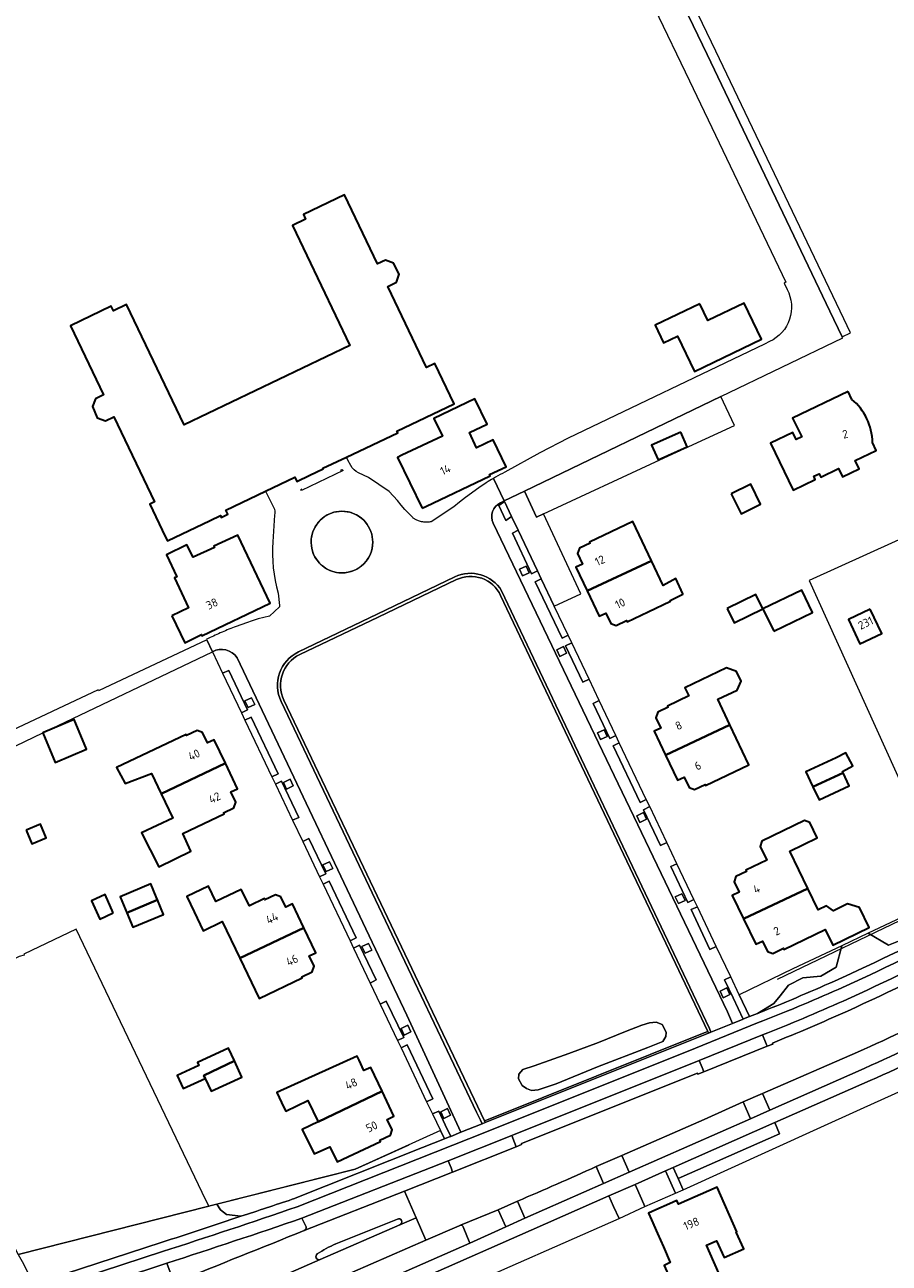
# Model space of a CAD drawing. Extents: x 152761 to 155748, y 459947 to 462743.
# Tile 27 of 256: x 153165 to 153305, y 461509 to 461710. Entities that reach past the tile are written whole.
import ezdxf
from ezdxf.enums import TextEntityAlignment as Align

# ---------------------------------------------------------------- set-up
doc = ezdxf.new("R2010")
doc.units = 0
doc.header["$LTSCALE"] = 0.75
for name, color, linetype, lineweight in [('B-RO-GR-BEPLANTING_CULTUUR_ROOS-GV', 251, 'CONTINUOUS', 18), ('B-RO-GR-BOS_LOOF-GV', 251, 'CONTINUOUS', 13), ('B-RO-GR-GROENVOORZIENING-GV', 251, 'CONTINUOUS', 18), ('B-RO-GR-HAAG-GV', 251, 'CONTINUOUS', 13), ('B-RO-IE-TERREINAFSCHEIDING_KUNSTMATIG_HEKWERK-G', 251, 'IE-TERREINAFSCHEIDING-KUNSTMATIG', 18), ('B-RO-IE-TERREINAFSCHEIDING_KUNSTMATIG_MUUR-G', 251, 'IE-TERREINAFSCHEIDING-KUNSTMATIG-DICHT', 18), ('B-RO-OG-BEBOUWING-GV', 6, 'CONTINUOUS', 35), ('B-RO-OG-BEBOUWING-T18', 1, 'CONTINUOUS', 18), ('B-RO-OG-TERREIN_CULTUURSCHEIDING-GV', 251, 'CONTINUOUS', 18), ('B-RO-VH-VERHARDING_ASFALT-GV', 251, 'CONTINUOUS', 18), ('B-RO-VH-VERHARDING_BEDRIJFSVLOERPLAAT-GV', 251, 'CONTINUOUS', 18), ('B-RO-VH-VERHARDING_BETONSTRAATSTEEN-GV', 251, 'CONTINUOUS', 18), ('B-RO-VH-VERHARDING_GRASBETONSTEEN-GV', 251, 'CONTINUOUS', 18), ('B-RO-VH-VERHARDING_HALFVERHARDING-GV', 251, 'CONTINUOUS', 18), ('B-RO-VH-VERHARDING_STRAATBAKSTEEN-GV', 251, 'CONTINUOUS', 18), ('B-RO-VH-VERHARDING_TEGEL-GV', 251, 'CONTINUOUS', 18)]:
    doc.layers.add(name, color=color, linetype=linetype, lineweight=lineweight)
doc.styles.add('NLCS-ISO-M200-T18', font='NLCS-ISO.ttf', dxfattribs={"height": 0.36})
doc.linetypes.add('IE-TERREINAFSCHEIDING-KUNSTMATIG', pattern='A,4,[82,NLCS.SHX,S=0.75,R=90,X=0,Y=0],4,-2', length=10)
doc.linetypes.add('IE-TERREINAFSCHEIDING-KUNSTMATIG-DICHT', pattern='A,8,-1,[82,NLCS.SHX,S=0.75,R=90,X=0,Y=0],-1', length=10)

msp = doc.modelspace()

# ---------------------------------------------------------------- linework, layer by layer
at = {"layer": 'B-RO-GR-BEPLANTING_CULTUUR_ROOS-GV', "flags": 128}
for points in [[(153221.022, 461626.01), (153221.003, 461626.446), (153220.946, 461626.879), (153220.851, 461627.305), (153220.72, 461627.722), (153220.553, 461628.125), (153220.351, 461628.512), (153220.117, 461628.881), (153219.851, 461629.227), (153219.556, 461629.549), (153219.234, 461629.844), (153218.888, 461630.11), (153218.519, 461630.344), (153218.132, 461630.546), (153217.729, 461630.713), (153217.312, 461630.844), (153216.886, 461630.939), (153216.453, 461630.996), (153216.017, 461631.015), (153215.581, 461630.996), (153215.148, 461630.939), (153214.722, 461630.844), (153214.305, 461630.713), (153213.902, 461630.546), (153213.869, 461630.529), (153213.515, 461630.344), (153213.146, 461630.11), (153212.8, 461629.844), (153212.478, 461629.549), (153212.183, 461629.227), (153211.917, 461628.881), (153211.683, 461628.512), (153211.481, 461628.125), (153211.314, 461627.722), (153211.183, 461627.305), (153211.088, 461626.879), (153211.031, 461626.446), (153211.012, 461626.01)], [(153218.21, 461621.516), (153218.435, 461621.628)]]:
    msp.add_lwpolyline(points, dxfattribs=at)
at = {"layer": 'B-RO-GR-BEPLANTING_CULTUUR_ROOS-GV'}
for points in [[(153211.012, 461626.01, 0.5543758), (153218.21, 461621.516)], [(153219.146, 461622.103, 0.2277617), (153221.022, 461626.01)], [(153218.435, 461621.628, 0.0437888), (153219.146, 461622.103)]]:
    msp.add_lwpolyline(points, format="xyb", dxfattribs=at)
at = {"layer": 'B-RO-GR-BOS_LOOF-GV', "flags": 128}
for points in [[(153314.771, 461569.214), (153320.642, 461572.253), (153326.169, 461575.521), (153341.29, 461585.101), (153341.593, 461585.23), (153322.529, 461624.804), (153321.983, 461625.937), (153319.166, 461632.147), (153291.846, 461619.754), (153308.849, 461582.27), (153311.008, 461583.327), (153312.413, 461580.331), (153310.216, 461579.256)], [(153301.773, 461615.145), (153303.662, 461611.183), (153300.112, 461609.468), (153298.223, 461613.43)], [(153341.593, 461585.23), (153341.29, 461585.101), (153326.169, 461575.521), (153320.642, 461572.253), (153314.771, 461569.214), (153305.927, 461564.637), (153301.449, 461562.514), (153304.743, 461560.561), (153308.51, 461562.104), (153316.719, 461566.251), (153326.184, 461571.556), (153336.326, 461578.597), (153342.678, 461582.957), (153341.597, 461585.222)], [(153194.385, 461518.193), (153193.312, 461520.435), (153172.844, 461563.181), (153164.354, 461559.116), (153164.436, 461558.945), (153163.618, 461558.763), (153144.765, 461549.737), (153162.932, 461511.414), (153163.481, 461510.381)], [(153282.199, 461548.983), (153283.479, 461549.488), (153286.103, 461551.109), (153287.165, 461552.363), (153288.517, 461554.099), (153290.835, 461555.257), (153293.733, 461555.546), (153296.244, 461556.993), (153297.17, 461560.485), (153289.218, 461556.715), (153280.523, 461552.505)]]:
    msp.add_lwpolyline(points, close=True, dxfattribs=at)
for points in [[(153232.644, 461529.136), (153232.003, 461530.482), (153218.153, 461524.201), (153195.693, 461518.523), (153196.277, 461517.607), (153197.285, 461516.852), (153199.622, 461516.56)], [(153207.943, 461519.32), (153208.154, 461519.404), (153229.075, 461527.718), (153232.644, 461529.136)]]:
    msp.add_lwpolyline(points, dxfattribs=at)
at = {"layer": 'B-RO-GR-BOS_LOOF-GV'}
msp.add_lwpolyline([(153199.622, 461516.56, 0.000469), (153207.943, 461519.32)], format="xyb", dxfattribs=at)
at = {"layer": 'B-RO-GR-GROENVOORZIENING-GV', "flags": 128}
for points in [[(153242.409, 461632.596), (153241.485, 461631.968), (153242.647, 461629.521), (153243.558, 461630.182)], [(153247.774, 461621.321), (153244.628, 461627.934), (153243.69, 461627.461), (153246.765, 461620.852)], [(153245.899, 461622.104), (153244.817, 461621.586), (153245.335, 461620.504), (153246.417, 461621.022)], [(153248.381, 461620.046), (153247.395, 461619.577), (153251.749, 461610.386), (153252.743, 461610.879), (153250.485, 461615.625)], [(153251.975, 461609.041), (153250.893, 461608.523), (153251.411, 461607.441), (153252.493, 461607.959)], [(153253.326, 461609.656), (153252.306, 461609.179), (153255.131, 461603.288), (153256.129, 461603.765)], [(153199.703, 461598.305), (153200.698, 461598.779), (153197.651, 461605.158), (153196.651, 461604.714)], [(153201.348, 461600.74), (153200.266, 461600.222), (153200.784, 461599.14), (153201.866, 461599.658)], [(153260.494, 461594.594), (153257.772, 461600.313), (153256.778, 461599.83), (153259.48, 461594.138)], [(153204.65, 461587.917), (153205.652, 461588.395), (153201.273, 461597.593), (153200.266, 461597.122)], [(153258.569, 461595.54), (153257.487, 461595.022), (153258.005, 461593.94), (153259.087, 461594.458)], [(153265.43, 461584.22), (153261.047, 461593.432), (153260.061, 461592.929), (153264.412, 461583.742)], [(153208.01, 461580.861), (153208.999, 461581.314), (153206.22, 461587.21), (153205.225, 461586.71)], [(153207.584, 461587.515), (153206.502, 461586.997), (153207.02, 461585.915), (153208.102, 461586.433)], [(153265.982, 461583.06), (153264.989, 461582.563), (153267.743, 461576.755), (153268.759, 461577.226)], [(153264.953, 461582.106), (153263.871, 461581.588), (153264.389, 461580.506), (153265.471, 461581.024)], [(153212.389, 461571.666), (153213.389, 461572.138), (153210.618, 461577.903), (153209.648, 461577.423)], [(153214.002, 461574.129), (153212.92, 461573.611), (153213.438, 461572.529), (153214.52, 461573.047)], [(153273.153, 461567.993), (153270.393, 461573.792), (153269.386, 461573.327), (153272.142, 461567.513)], [(153217.339, 461561.272), (153218.331, 461561.775), (153213.964, 461570.958), (153212.944, 461570.501)], [(153271.205, 461568.923), (153270.123, 461568.405), (153270.641, 461567.323), (153271.723, 461567.841)], [(153273.714, 461566.814), (153272.697, 461566.341), (153275.743, 461559.897), (153276.784, 461560.363)], [(153220.349, 461560.871), (153219.267, 461560.353), (153219.785, 461559.271), (153220.867, 461559.789)], [(153220.597, 461554.431), (153221.569, 461554.923), (153218.879, 461560.577), (153217.892, 461560.111)], [(153281.194, 461548.592), (153282.199, 461548.983), (153280.523, 461552.505), (153279.126, 461555.44), (153278.113, 461554.951), (153279.505, 461552.013), (153281.137, 461548.57)], [(153278.484, 461553.651), (153277.402, 461553.132), (153277.921, 461552.05), (153279.003, 461552.568)], [(153222.223, 461551.018), (153225.038, 461545.107), (153226.038, 461545.567), (153223.208, 461551.49)], [(153226.688, 461547.569), (153225.606, 461547.051), (153226.124, 461545.969), (153227.206, 461546.487)], [(153229.77, 461535.171), (153230.751, 461535.659), (153226.595, 461544.391), (153225.607, 461543.911)], [(153232.644, 461529.136), (153233.568, 461529.503), (153233.667, 461529.545), (153232.785, 461531.404), (153231.72, 461533.649), (153230.721, 461533.175), (153232.003, 461530.482)], [(153233.131, 461534.048), (153232.049, 461533.53), (153232.567, 461532.448), (153233.649, 461532.966)]]:
    msp.add_lwpolyline(points, close=True, dxfattribs=at)
at = {"layer": 'B-RO-GR-HAAG-GV', "flags": 128}
for points in [[(153242.409, 461632.596), (153241.485, 461631.968), (153242.647, 461629.521), (153243.558, 461630.182)], [(153247.774, 461621.321), (153244.628, 461627.934), (153243.69, 461627.461), (153246.765, 461620.852)], [(153248.381, 461620.046), (153247.395, 461619.577), (153251.749, 461610.386), (153252.743, 461610.879), (153250.485, 461615.625)], [(153256.129, 461603.765), (153253.326, 461609.656), (153252.306, 461609.179), (153255.131, 461603.288)], [(153199.703, 461598.305), (153200.698, 461598.779), (153197.651, 461605.158), (153196.651, 461604.714)], [(153257.772, 461600.313), (153256.778, 461599.83), (153259.48, 461594.138), (153260.494, 461594.594)], [(153200.266, 461597.122), (153204.65, 461587.917), (153205.652, 461588.395), (153201.273, 461597.593)], [(153261.047, 461593.432), (153260.061, 461592.929), (153264.412, 461583.742), (153265.43, 461584.22)], [(153205.225, 461586.71), (153208.01, 461580.861), (153208.999, 461581.314), (153206.22, 461587.21)], [(153265.982, 461583.06), (153264.989, 461582.563), (153267.743, 461576.755), (153268.759, 461577.226)], [(153209.648, 461577.423), (153212.389, 461571.666), (153213.389, 461572.138), (153210.618, 461577.903)], [(153273.153, 461567.993), (153270.393, 461573.792), (153269.386, 461573.327), (153272.142, 461567.513)], [(153217.339, 461561.272), (153218.331, 461561.775), (153213.964, 461570.958), (153212.944, 461570.501)], [(153276.784, 461560.363), (153273.714, 461566.814), (153272.697, 461566.341), (153275.743, 461559.897)], [(153220.597, 461554.431), (153221.569, 461554.923), (153218.879, 461560.577), (153217.892, 461560.111)], [(153281.137, 461548.57), (153281.194, 461548.592), (153282.199, 461548.983), (153280.523, 461552.505), (153279.126, 461555.44), (153278.113, 461554.951), (153279.505, 461552.013)], [(153222.223, 461551.018), (153225.038, 461545.107), (153226.038, 461545.567), (153223.208, 461551.49)], [(153225.607, 461543.911), (153229.77, 461535.171), (153230.751, 461535.659), (153226.595, 461544.391)], [(153232.644, 461529.136), (153233.568, 461529.503), (153233.667, 461529.545), (153232.785, 461531.404), (153231.72, 461533.649), (153230.721, 461533.175), (153232.003, 461530.482)]]:
    msp.add_lwpolyline(points, close=True, dxfattribs=at)
at = {"layer": 'B-RO-IE-TERREINAFSCHEIDING_KUNSTMATIG_HEKWERK-G', "flags": 128}
for points in [[(153286.697, 461555.064), (153309.277, 461565.894), (153318.444, 461570.313), (153317.784, 461571.633)], [(153239.764, 461532.287), (153274.82, 461546.36)], [(153271.393, 461520.872), (153293.166, 461530.781), (153300.171, 461533.956), (153310.835, 461538.789), (153318.588, 461542.48)], [(153190.925, 461517.318), (153218.153, 461524.201), (153226.947, 461528.189)], [(153265.17, 461518.147), (153270.179, 461520.328)], [(153214.965, 461495.797), (153234.237, 461504.399), (153260.996, 461516.198)]]:
    msp.add_lwpolyline(points, dxfattribs=at)
at = {"layer": 'B-RO-IE-TERREINAFSCHEIDING_KUNSTMATIG_MUUR-G', "flags": 128}
msp.add_lwpolyline([(153215.807, 461637.676), (153216.077, 461637.814), (153216.199, 461637.618), (153209.45, 461634.368), (153209.368, 461634.568), (153209.51, 461634.639)], dxfattribs=at)
at = {"layer": 'B-RO-IE-TERREINAFSCHEIDING_KUNSTMATIG_MUUR-G'}
for points in [[(153221.022, 461626.01, 1), (153211.012, 461626.01)], [(153211.012, 461626.01, 1), (153221.022, 461626.01)]]:
    msp.add_lwpolyline(points, format="xyb", dxfattribs=at)
at = {"layer": 'B-RO-OG-BEBOUWING-GV', "flags": 128}
for points in [[(153203.606, 461634.257), (153208.36, 461636.53), (153208.68, 461635.83), (153210.815, 461636.86), (153212.95, 461637.89), (153212.9, 461637.993), (153216.732, 461639.802), (153225.065, 461643.737), (153224.93, 461644.008), (153234.255, 461648.438), (153231.094, 461655.007), (153229.755, 461654.355), (153223.449, 461667.517), (153224.846, 461668.188), (153225.28, 461669.483), (153224.393, 461671.288), (153223.089, 461671.769), (153221.805, 461671.153), (153216.432, 461682.365), (153209.76, 461679.162), (153210.12, 461678.438), (153207.998, 461677.4), (153217.276, 461657.921), (153190.378, 461645.069), (153181.063, 461664.554), (153178.937, 461663.549), (153178.578, 461664.282), (153171.958, 461661.122), (153177.313, 461649.913), (153175.987, 461649.281), (153175.496, 461648.005), (153176.303, 461646.157), (153177.642, 461645.69), (153178.985, 461646.332), (153185.6, 461632.55), (153184.806, 461632.171), (153187.32, 461626.94), (153187.681, 461626.189), (153194.606, 461629.519), (153196.292, 461630.33), (153196.428, 461629.978), (153197.486, 461630.519), (153197.17, 461631.18)], [(153274.12, 461664.694), (153266.841, 461661.219), (153268.225, 461658.334), (153270.494, 461659.423), (153273.227, 461653.72), (153284.121, 461658.944), (153281.321, 461664.785), (153275.429, 461661.963)], [(153229.03, 461631.523), (153229.61, 461631.8), (153240.06, 461636.79), (153239.97, 461636.97), (153242.67, 461638.25), (153240.591, 461642.626), (153237.885, 461641.33), (153236.71, 461643.785), (153239.579, 461645.14), (153237.607, 461649.249), (153230.957, 461646.061), (153232.329, 461643.18), (153225.738, 461640.092), (153225.037, 461639.764)], [(153271.011, 461643.846), (153266.293, 461641.718), (153267.361, 461639.348), (153272.08, 461641.476)], [(153279.211, 461633.84), (153280.803, 461630.611), (153283.978, 461632.177), (153282.386, 461635.406)], [(153266.284, 461622.94), (153263.252, 461629.349), (153256.202, 461626.014), (153256.296, 461625.815), (153254.587, 461625.007), (153254.282, 461624.132), (153255.081, 461622.442), (153253.988, 461621.924), (153255.802, 461618.088)], [(153188.404, 461614.049), (153190.489, 461609.681), (153193.21, 461611), (153193.27, 461610.79), (153204.38, 461616.1), (153199.101, 461627.142), (153195.238, 461625.33), (153195.319, 461625.141), (153191.859, 461623.547), (153190.858, 461625.55), (153187.511, 461623.952), (153189.217, 461620.378), (153188.811, 461620.184), (153191.121, 461615.346)], [(153266.284, 461622.94), (153255.802, 461618.088), (153257.75, 461613.97), (153258.843, 461614.487), (153259.643, 461612.797), (153260.513, 461612.479), (153262.221, 461613.287), (153262.315, 461613.088), (153265.75, 461614.712), (153269.366, 461616.422), (153269.305, 461616.551), (153271.379, 461617.564), (153271.367, 461617.589), (153270.196, 461620.077), (153268.154, 461618.986)], [(153278.572, 461615.249), (153279.705, 461612.909), (153284.344, 461615.156), (153283.211, 461617.496)], [(153286.118, 461611.55), (153292.416, 461614.6), (153290.665, 461618.216), (153284.367, 461615.166)], [(153301.773, 461615.145), (153298.223, 461613.43), (153300.112, 461609.468), (153303.662, 461611.183)], [(153268.536, 461591.417), (153278.971, 461596.365), (153277.025, 461600.487), (153280.174, 461601.992), (153280.837, 461603.451), (153280.086, 461605.023), (153278.448, 461605.601), (153271.691, 461602.37), (153272.329, 461601.035), (153268.883, 461599.387), (153268.978, 461599.189), (153267.273, 461598.374), (153266.971, 461597.498), (153267.777, 461595.811), (153266.685, 461595.289)], [(153167.575, 461595.097), (153167.434, 461595.038), (153167.437, 461595.031), (153169.445, 461590.252), (153174.57, 461592.406), (153172.559, 461597.192)], [(153186.683, 461585.124), (153197.102, 461590.102), (153195.28, 461593.92), (153194.189, 461593.399), (153193.383, 461595.086), (153192.513, 461595.401), (153190.807, 461594.587), (153190.713, 461594.786), (153179.438, 461589.405), (153180.845, 461586.811), (153185.093, 461588.456)], [(153268.536, 461591.417), (153270.48, 461587.35), (153271.571, 461587.871), (153272.378, 461586.185), (153273.249, 461585.87), (153274.954, 461586.685), (153275.049, 461586.487), (153282.086, 461589.849), (153278.971, 461596.365)], [(153297.376, 461588.551), (153297.271, 461588.775), (153298.973, 461589.686), (153297.804, 461591.797), (153296.221, 461591.008), (153291.332, 461588.709), (153292.418, 461586.387), (153292.479, 461586.268)], [(153186.683, 461585.124), (153188.563, 461581.186), (153183.466, 461578.818), (153186.273, 461573.302), (153191.496, 461575.83), (153190.17, 461578.685), (153196.87, 461581.884), (153196.776, 461582.083), (153198.481, 461582.897), (153198.783, 461583.772), (153197.978, 461585.46), (153199.069, 461585.981), (153197.102, 461590.102)], [(153292.479, 461586.268), (153293.475, 461584.151), (153298.364, 461586.449), (153297.376, 461588.551)], [(153164.738, 461579.225), (153165.663, 461577.018), (153167.995, 461577.995), (153167.07, 461580.202)], [(153281.214, 461564.848), (153291.662, 461569.773), (153288.735, 461575.856), (153293.186, 461577.998), (153291.985, 461580.494), (153291.104, 461580.803), (153284.202, 461577.481), (153283.902, 461576.605), (153284.969, 461574.388), (153281.572, 461572.753), (153281.668, 461572.555), (153279.965, 461571.736), (153279.665, 461570.859), (153280.476, 461569.174), (153279.385, 461568.649)], [(153185.866, 461568.43), (153184.993, 461570.509), (153180.018, 461568.42), (153181.102, 461565.839), (153186.077, 461567.928)], [(153199.424, 461558.454), (153209.838, 461563.413), (153207.99, 461567.28), (153206.9, 461566.759), (153206.095, 461568.443), (153205.225, 461568.758), (153203.522, 461567.944), (153203.427, 461568.143), (153200.998, 461566.982), (153199.676, 461569.601), (153195.554, 461567.65), (153194.38, 461570.13), (153190.852, 461568.461), (153192.026, 461565.981), (153193.485, 461562.899), (153196.563, 461564.438)], [(153291.662, 461569.773), (153281.214, 461564.848), (153283.2, 461560.72), (153284.29, 461561.244), (153285.101, 461559.56), (153285.972, 461559.247), (153287.676, 461560.066), (153287.771, 461559.868), (153294.479, 461563.094), (153295.679, 461560.599), (153301.591, 461563.442), (153300.03, 461566.686), (153298.085, 461567.274), (153295.796, 461566.173), (153294.666, 461566.944), (153293.332, 461566.303)], [(153178.898, 461565.8), (153177.561, 461568.803), (153175.355, 461567.763), (153176.689, 461564.823)], [(153186.077, 461567.928), (153181.102, 461565.839), (153182.093, 461563.479), (153187.068, 461565.568)], [(153199.424, 461558.454), (153202.557, 461551.898), (153209.585, 461555.258), (153209.49, 461555.456), (153211.193, 461556.27), (153211.494, 461557.144), (153210.689, 461558.83), (153211.779, 461559.351), (153209.838, 461563.413)], [(153193.793, 461538.96), (153193.577, 461539.439), (153198.568, 461541.805), (153197.611, 461543.874), (153192.543, 461541.53), (153192.763, 461541.054), (153189.268, 461539.437), (153190.247, 461537.32)], [(153198.568, 461541.805), (153193.577, 461539.439), (153193.793, 461538.96), (153194.768, 461536.853), (153199.785, 461539.175)], [(153212.142, 461531.895), (153222.53, 461536.868), (153220.683, 461540.739), (153219.594, 461540.22), (153218.791, 461541.902), (153218.479, 461542.555), (153205.433, 461536.666), (153206.6, 461534.223), (153206.892, 461533.612), (153210.475, 461535.387)], [(153222.53, 461536.868), (153212.142, 461531.895), (153209.58, 461530.671), (153211.502, 461526.717), (153214.071, 461527.852), (153215.25, 461525.383), (153222.269, 461528.733), (153222.174, 461528.931), (153223.875, 461529.743), (153224.177, 461530.617), (153223.374, 461532.3), (153224.463, 461532.819)], [(153266.976, 461517.627), (153265.768, 461517.094), (153266.259, 461515.982), (153267.236, 461513.77), (153268.199, 461511.591), (153269.326, 461509.039), (153268.314, 461508.593), (153270.092, 461504.568), (153271.223, 461505.068), (153271.948, 461503.427), (153277.791, 461506.007), (153275.2, 461511.875), (153276.84, 461512.599), (153278.053, 461509.853), (153281.235, 461511.258), (153280.018, 461514.015), (153280.11, 461514.055), (153276.914, 461521.292), (153270.663, 461518.531), (153270.395, 461519.137), (153269.164, 461518.594)]]:
    msp.add_lwpolyline(points, close=True, dxfattribs=at)
for points in [[(153298.182, 461650.459), (153289.185, 461646.15), (153290.657, 461643.07), (153289.754, 461642.639), (153289.194, 461643.812), (153285.584, 461642.087), (153289.248, 461634.418), (153292.859, 461636.143), (153292.6, 461636.684), (153293.502, 461637.115), (153293.761, 461636.574), (153296.649, 461637.955), (153297.296, 461636.604), (153299.992, 461637.9), (153299.345, 461639.239), (153302.758, 461640.888), (153302.143, 461642.162)], [(153298.792, 461649.176), (153298.182, 461650.459)]]:
    msp.add_lwpolyline(points, dxfattribs=at)
at = {"layer": 'B-RO-OG-BEBOUWING-GV'}
msp.add_lwpolyline([(153302.143, 461642.162, 0.2204983), (153298.792, 461649.176)], format="xyb", dxfattribs=at)
at = {"layer": 'B-RO-OG-TERREIN_CULTUURSCHEIDING-GV', "flags": 128}
for points in [[(153277.527, 461649.615), (153245.669, 461634.274), (153247.614, 461630.037), (153248.723, 461630.591), (153267.61, 461639.342), (153272.336, 461641.522), (153279.752, 461644.955)], [(153271.011, 461643.846), (153272.08, 461641.476), (153267.361, 461639.348), (153266.293, 461641.718)], [(153244.628, 461627.934), (153247.774, 461621.321), (153248.381, 461620.046), (153250.485, 461615.625), (153254.812, 461617.629), (153248.723, 461630.591), (153247.614, 461630.037), (153245.669, 461634.274), (153242.367, 461632.684), (153242.409, 461632.596), (153243.558, 461630.182)], [(153268.488, 461546.806), (153267.986, 461547.722), (153267.04, 461548.077), (153265.946, 461547.988), (153264.675, 461547.575), (153262.073, 461546.541), (153257.639, 461544.768), (153252.85, 461542.995), (153247.204, 461541.016), (153245.371, 461540.395), (153244.721, 461539.657), (153244.691, 461538.859), (153245.253, 461537.796), (153245.992, 461537.293), (153246.79, 461536.998), (153247.884, 461537.116), (153250.81, 461538.091), (153257.491, 461540.809), (153265.65, 461543.97), (153268.104, 461544.916), (153268.606, 461545.772), (153268.636, 461546.393)], [(153268.488, 461546.806), (153268.636, 461546.393), (153268.606, 461545.772), (153268.104, 461544.916), (153265.65, 461543.97), (153257.491, 461540.809), (153250.81, 461538.091), (153247.884, 461537.116), (153246.79, 461536.998), (153245.992, 461537.293), (153245.253, 461537.796), (153244.691, 461538.859), (153244.721, 461539.657), (153245.371, 461540.395), (153247.204, 461541.016), (153252.85, 461542.995), (153257.639, 461544.768), (153262.073, 461546.541), (153264.675, 461547.575), (153265.946, 461547.988), (153267.04, 461548.077), (153267.986, 461547.722)], [(153239.168, 461532.048), (153239.29, 461531.792), (153275.535, 461546.281), (153275.389, 461546.588), (153274.82, 461546.36), (153239.764, 461532.287)], [(153274.757, 461540.014), (153274.488, 461540.714), (153274.009, 461541.844), (153243.578, 461529.683), (153244.02, 461528.55), (153244.302, 461527.864), (153245.19, 461528.229), (153245.155, 461528.359), (153273.721, 461539.781), (153273.78, 461539.632)], [(153261.435, 461526.428), (153262.64, 461523.735), (153282.326, 461532.406), (153281.128, 461535.149), (153274.811, 461532.276)], [(153270.179, 461520.328), (153269.648, 461521.514), (153268.558, 461523.947), (153263.602, 461521.732), (153264.629, 461519.384), (153265.17, 461518.147)], [(153216.644, 461501.022), (153213.297, 461499.535), (153213.608, 461498.882), (153213.866, 461498.277), (153214.965, 461495.797), (153234.237, 461504.399), (153260.996, 461516.198), (153260.118, 461518.172), (153259.355, 461519.888), (153246.753, 461514.314), (153229.808, 461506.825), (153221.032, 461502.971)]]:
    msp.add_lwpolyline(points, close=True, dxfattribs=at)
for points in [[(153234.598, 461619.911), (153221.916, 461613.848), (153209.157, 461607.748)], [(153206.588, 461600.366), (153239.168, 461532.048), (153239.764, 461532.287), (153274.82, 461546.36), (153275.389, 461546.588), (153241.779, 461617.354)], [(153343.568, 461581.092), (153342.678, 461582.957), (153336.326, 461578.597), (153326.184, 461571.556), (153316.719, 461566.251), (153308.51, 461562.104), (153304.743, 461560.561), (153301.449, 461562.514), (153297.17, 461560.485)], [(153297.17, 461560.485), (153296.244, 461556.993), (153293.733, 461555.546), (153290.835, 461555.257), (153288.517, 461554.099), (153287.165, 461552.363), (153286.103, 461551.109), (153283.479, 461549.488)], [(153284.309, 461546.005), (153284.765, 461544.857), (153285.046, 461544.158), (153285.942, 461544.514), (153285.889, 461544.677)], [(153300.786, 461543.688), (153299.732, 461543.215), (153284.292, 461536.497), (153285.474, 461533.814), (153300.768, 461540.554), (153301.922, 461541.078)], [(153302.797, 461539.061), (153301.789, 461538.614), (153286.284, 461531.773), (153287.051, 461529.968), (153270.598, 461522.688), (153271.393, 461520.872), (153293.166, 461530.781), (153300.171, 461533.956), (153310.835, 461538.789)], [(153233.248, 461525.542), (153209.532, 461516.249), (153210.183, 461514.87)], [(153209.888, 461514.24), (153226.163, 461520.643), (153233.984, 461523.72), (153233.722, 461524.422), (153233.248, 461525.542)], [(153258.46, 461521.888), (153257.301, 461524.64)], [(153244.502, 461519.007), (153245.709, 461516.248), (153258.46, 461521.888)], [(153199.622, 461516.56), (153197.285, 461516.852), (153196.277, 461517.607), (153195.693, 461518.523), (153194.385, 461518.193), (153163.481, 461510.381)], [(153235.704, 461514.851), (153236.764, 461512.188), (153242.614, 461514.876), (153241.384, 461517.63), (153235.24, 461515.121)], [(153163.481, 461510.381), (153164.083, 461509.249), (153164.965, 461507.557), (153165.963, 461505.547), (153186.672, 461512.294)], [(153188.598, 461506.205), (153187.587, 461508.946), (153164.86, 461501.423), (153162.719, 461500.734)]]:
    msp.add_lwpolyline(points, dxfattribs=at)
at = {"layer": 'B-RO-OG-TERREIN_CULTUURSCHEIDING-GV'}
for points in [[(153241.779, 461617.354, 0.4159321), (153234.598, 461619.911)], [(153209.157, 461607.748, 0.4111265), (153206.588, 461600.366)], [(153295.967, 461554.753, 0.0179424), (153316.352, 461564.757)], [(153317.994, 461561.602, -0.0178523), (153297.384, 461551.512)], [(153298.088, 461549.888, 0.0177412), (153318.738, 461560.106)], [(153332.166, 461559.91, -0.0265886), (153300.786, 461543.688)], [(153301.922, 461541.078, 0.0271535), (153333.727, 461557.42)], [(153283.479, 461549.488, 0.0106481), (153295.967, 461554.753)], [(153334.9, 461555.556, -0.0276456), (153302.797, 461539.061)], [(153297.384, 461551.512, -0.0110879), (153284.309, 461546.005)], [(153285.889, 461544.677, 0.010235), (153298.088, 461549.888)], [(153257.301, 461524.64, -0.0036812), (153244.502, 461519.007)], [(153186.672, 461512.294, 0.0006032), (153199.622, 461516.56)], [(153210.183, 461514.87, -0.3729917), (153209.888, 461514.24)], [(153235.24, 461515.121, -0.3405738), (153235.704, 461514.851)]]:
    msp.add_lwpolyline(points, format="xyb", dxfattribs=at)
at = {"layer": 'B-RO-VH-VERHARDING_ASFALT-GV'}
for points in [[(153316.352, 461564.757, -0.0179424), (153295.967, 461554.753)], [(153317.023, 461563.44, -0.0186782), (153296.557, 461553.404)], [(153296.557, 461553.404, 0.0186782), (153317.023, 461563.44)], [(153297.384, 461551.512, 0.0178523), (153317.994, 461561.602)], [(153318.738, 461560.106, -0.0177412), (153298.088, 461549.888)], [(153300.786, 461543.688, 0.0265886), (153332.166, 461559.91)], [(153333.727, 461557.42, -0.0271535), (153301.922, 461541.078)], [(153295.967, 461554.753, -0.0106481), (153283.479, 461549.488)], [(153302.797, 461539.061, 0.0276456), (153334.9, 461555.556)], [(153296.557, 461553.404, -0.0115901), (153283.499, 461547.953)], [(153283.499, 461547.953, 0.0115901), (153296.557, 461553.404)], [(153284.309, 461546.005, 0.0110879), (153297.384, 461551.512)], [(153298.088, 461549.888, -0.010235), (153285.889, 461544.677)], [(153244.502, 461519.007, 0.0036812), (153257.301, 461524.64)], [(153207.943, 461519.32, -0.000469), (153199.622, 461516.56)], [(153199.622, 461516.56, -0.0006032), (153186.672, 461512.294)], [(153208.743, 461518.113, -0.0049408), (153186.883, 461510.831)], [(153186.883, 461510.831, 0.0049408), (153208.743, 461518.113)], [(153187.587, 461508.946, 0.0036096), (153209.532, 461516.249)], [(153225.675, 461515.869, 0.4221947), (153225.014, 461516.122)], [(153225.014, 461516.122, -0.4221947), (153225.675, 461515.869)], [(153225.428, 461515.177, 0.4119747), (153225.675, 461515.869)], [(153225.675, 461515.869, -0.4119747), (153225.428, 461515.177)], [(153209.888, 461514.24, 0.0009516), (153189.251, 461505.94)], [(153215.035, 461512.092, 0.0498146), (153212.001, 461510.451)], [(153212.001, 461510.451, -0.0498146), (153215.035, 461512.092)], [(153212.001, 461510.451, 0.3464099), (153211.841, 461509.822)], [(153211.841, 461509.822, -0.3464099), (153212.001, 461510.451)], [(153211.841, 461509.822, 0.4059875), (153212.483, 461509.542)], [(153212.483, 461509.542, -0.4059875), (153211.841, 461509.822)]]:
    msp.add_lwpolyline(points, format="xyb", dxfattribs=at)
at = {"layer": 'B-RO-VH-VERHARDING_ASFALT-GV', "flags": 128}
for points in [[(153283.479, 461549.488), (153282.199, 461548.983), (153281.194, 461548.592), (153281.137, 461548.57), (153279.394, 461547.859), (153275.909, 461546.431), (153275.535, 461546.281), (153239.29, 461531.792), (153238.773, 461531.585), (153235.333, 461530.209), (153235.309, 461530.199), (153233.667, 461529.545), (153233.568, 461529.503), (153232.644, 461529.136), (153229.075, 461527.718), (153208.154, 461519.404), (153207.943, 461519.32)], [(153283.499, 461547.953), (153273.438, 461543.874), (153239.462, 461530.29), (153208.743, 461518.113)], [(153208.743, 461518.113), (153239.462, 461530.29), (153273.438, 461543.874), (153283.499, 461547.953)], [(153209.532, 461516.249), (153233.248, 461525.542), (153243.578, 461529.683), (153274.009, 461541.844), (153284.309, 461546.005)], [(153285.889, 461544.677), (153285.942, 461544.514), (153285.046, 461544.158), (153274.757, 461540.014), (153273.78, 461539.632), (153273.721, 461539.781), (153245.155, 461528.359), (153245.19, 461528.229), (153244.302, 461527.864), (153233.984, 461523.72), (153226.163, 461520.643), (153228.045, 461516.315), (153229.625, 461512.683), (153235.032, 461515.036), (153235.24, 461515.121), (153241.384, 461517.63), (153244.502, 461519.007)], [(153257.301, 461524.64), (153261.435, 461526.428), (153274.811, 461532.276), (153281.128, 461535.149), (153284.292, 461536.497), (153299.732, 461543.215), (153300.786, 461543.688)], [(153301.922, 461541.078), (153300.768, 461540.554), (153285.474, 461533.814), (153282.326, 461532.406), (153262.64, 461523.735), (153258.46, 461521.888), (153245.709, 461516.248), (153242.614, 461514.876), (153236.764, 461512.188), (153227.811, 461508.242), (153215.757, 461502.941), (153212.47, 461501.476), (153208.781, 461499.976), (153170.604, 461483.099), (153166.119, 461481.116), (153158.269, 461477.636), (153141.127, 461470.052)], [(153142.255, 461468.173), (153159.019, 461475.6), (153171.493, 461481.109), (153209.532, 461497.907), (153213.297, 461499.535), (153216.644, 461501.022), (153221.032, 461502.971), (153229.808, 461506.825), (153246.753, 461514.314), (153259.355, 461519.888), (153263.602, 461521.732), (153268.558, 461523.947), (153269.803, 461524.502), (153286.284, 461531.773), (153301.789, 461538.614), (153302.797, 461539.061)], [(153226.163, 461520.643), (153209.888, 461514.24)], [(153225.428, 461515.177), (153228.045, 461516.315), (153226.163, 461520.643)], [(153136.439, 461472.116), (153164.292, 461484.268), (153164.618, 461484.408), (153169.132, 461486.39), (153207.373, 461503.18), (153211.037, 461504.765), (153214.756, 461506.213), (153229.625, 461512.683), (153228.045, 461516.315), (153225.428, 461515.177), (153212.483, 461509.542), (153203.702, 461505.701), (153167.532, 461489.968), (153138.425, 461477.307)], [(153212.483, 461509.542), (153225.428, 461515.177)], [(153225.014, 461516.122), (153215.035, 461512.092)], [(153215.035, 461512.092), (153225.014, 461516.122)], [(153186.672, 461512.294), (153165.963, 461505.547), (153163.582, 461504.771), (153163.638, 461504.616), (153164.101, 461503.388), (153186.883, 461510.831)], [(153186.883, 461510.831), (153164.101, 461503.388)], [(153162.719, 461500.734), (153164.86, 461501.423), (153187.587, 461508.946)], [(153203.702, 461505.701), (153212.483, 461509.542)]]:
    msp.add_lwpolyline(points, dxfattribs=at)
at = {"layer": 'B-RO-VH-VERHARDING_BEDRIJFSVLOERPLAAT-GV', "flags": 128}
for points in [[(153234.33, 461620.364), (153221.709, 461614.31), (153208.949, 461608.19)], [(153209.157, 461607.748), (153221.916, 461613.848), (153234.598, 461619.911)], [(153241.779, 461617.354), (153275.389, 461546.588), (153275.535, 461546.281), (153275.909, 461546.431), (153275.667, 461547.053), (153275.094, 461548.281), (153241.939, 461618.091)], [(153206.145, 461600.127), (153237.862, 461533.495), (153238.496, 461532.174), (153238.773, 461531.585), (153239.29, 461531.792)], [(153239.29, 461531.792), (153239.168, 461532.048), (153206.588, 461600.366)]]:
    msp.add_lwpolyline(points, dxfattribs=at)
at = {"layer": 'B-RO-VH-VERHARDING_BEDRIJFSVLOERPLAAT-GV'}
for points in [[(153241.939, 461618.091, 0.3862188), (153234.33, 461620.364)], [(153234.598, 461619.911, -0.4159321), (153241.779, 461617.354)], [(153208.949, 461608.19, 0.410735), (153206.145, 461600.127)], [(153206.588, 461600.366, -0.4111265), (153209.157, 461607.748)]]:
    msp.add_lwpolyline(points, format="xyb", dxfattribs=at)
at = {"layer": 'B-RO-VH-VERHARDING_BETONSTRAATSTEEN-GV', "flags": 128}
for points in [[(153274.757, 461540.014), (153285.046, 461544.158), (153284.765, 461544.857), (153284.309, 461546.005), (153274.009, 461541.844), (153274.488, 461540.714)], [(153285.474, 461533.814), (153284.292, 461536.497), (153281.128, 461535.149), (153282.326, 461532.406)], [(153243.578, 461529.683), (153233.248, 461525.542), (153233.722, 461524.422), (153233.984, 461523.72), (153244.302, 461527.864), (153244.02, 461528.55)], [(153257.301, 461524.64), (153258.46, 461521.888), (153262.64, 461523.735), (153261.435, 461526.428)], [(153265.17, 461518.147), (153264.629, 461519.384), (153263.602, 461521.732), (153259.355, 461519.888), (153260.118, 461518.172), (153260.996, 461516.198)]]:
    msp.add_lwpolyline(points, close=True, dxfattribs=at)
at = {"layer": 'B-RO-VH-VERHARDING_GRASBETONSTEEN-GV', "flags": 128}
msp.add_lwpolyline([(153269.803, 461524.502), (153270.598, 461522.688), (153287.051, 461529.968), (153286.284, 461531.773)], close=True, dxfattribs=at)
at = {"layer": 'B-RO-VH-VERHARDING_HALFVERHARDING-GV', "flags": 128}
msp.add_lwpolyline([(153131.41, 461580.469), (153132.477, 461578.242), (153152.893, 461588.073), (153167.437, 461595.031), (153167.434, 461595.038), (153167.575, 461595.097), (153194.985, 461608.211), (153194.104, 461610.123), (153194.09, 461610.153), (153194.09, 461610.117), (153176.471, 461601.861), (153176.432, 461602.033), (153153.074, 461591.036)], close=True, dxfattribs=at)
at = {"layer": 'B-RO-VH-VERHARDING_STRAATBAKSTEEN-GV', "flags": 128}
for points in [[(153297.476, 461662.242), (153276.694, 461705.678), (153269.512, 461720.678), (153228.152, 461807.059), (153225.945, 461811.669), (153198.732, 461798.684), (153194.846, 461796.856), (153195.188, 461796.136), (153199.204, 461798.049), (153224.912, 461810.344), (153226.793, 461806.407), (153244.868, 461768.567), (153268.172, 461720.025), (153270.772, 461714.61), (153275.313, 461705.151), (153295.245, 461663.495), (153297.22, 461659.341), (153298.562, 461659.971)], [(153245.899, 461622.104), (153246.417, 461621.022), (153245.335, 461620.504), (153244.817, 461621.586)], [(153251.975, 461609.041), (153252.493, 461607.959), (153251.411, 461607.441), (153250.893, 461608.523)], [(153201.348, 461600.74), (153201.866, 461599.658), (153200.784, 461599.14), (153200.266, 461600.222)], [(153258.569, 461595.54), (153259.087, 461594.458), (153258.005, 461593.94), (153257.487, 461595.022)], [(153207.584, 461587.515), (153208.102, 461586.433), (153207.02, 461585.915), (153206.502, 461586.997)], [(153264.953, 461582.106), (153265.471, 461581.024), (153264.389, 461580.506), (153263.871, 461581.588)], [(153214.002, 461574.129), (153214.52, 461573.047), (153213.438, 461572.529), (153212.92, 461573.611)], [(153271.205, 461568.923), (153271.723, 461567.841), (153270.641, 461567.323), (153270.123, 461568.405)], [(153220.349, 461560.871), (153220.867, 461559.789), (153219.785, 461559.271), (153219.267, 461560.353)], [(153278.484, 461553.651), (153279.003, 461552.568), (153277.921, 461552.05), (153277.402, 461553.132)], [(153226.688, 461547.569), (153227.206, 461546.487), (153226.124, 461545.969), (153225.606, 461547.051)], [(153233.131, 461534.048), (153233.649, 461532.966), (153232.567, 461532.448), (153232.049, 461533.53)], [(153269.803, 461524.502), (153268.558, 461523.947), (153269.648, 461521.514), (153270.179, 461520.328), (153271.393, 461520.872), (153270.598, 461522.688)]]:
    msp.add_lwpolyline(points, close=True, dxfattribs=at)
for points in [[(153240.946, 461636.546), (153240.602, 461636.349), (153242.367, 461632.684), (153245.669, 461634.274), (153277.527, 461649.615), (153297.314, 461659.143), (153297.22, 461659.341), (153295.245, 461663.495), (153275.313, 461705.151), (153270.772, 461714.61), (153270.48, 461714.469), (153270.033, 461714.258), (153267.361, 461712.958), (153266.778, 461712.675), (153272.435, 461700.871), (153288.079, 461668.181), (153287.81, 461668.051), (153288.266, 461667.029)], [(153285.451, 461658.552), (153284.622, 461658.157), (153252.756, 461642.866), (153248.154, 461640.496), (153242.486, 461637.362)], [(153217.478, 461638.444), (153216.998, 461639.318), (153216.732, 461639.802), (153212.9, 461637.993), (153212.95, 461637.89), (153210.815, 461636.86), (153208.68, 461635.83), (153208.36, 461636.53), (153203.606, 461634.257), (153204.93, 461631.672)], [(153226.239, 461631.287), (153225.621, 461631.994), (153225.044, 461632.734), (153223.666, 461634.232), (153220.328, 461636.471), (153218.685, 461637.257)], [(153239.451, 461635.652), (153238.226, 461634.829), (153236.066, 461633.251), (153235.108, 461632.508), (153234.172, 461631.739), (153230.522, 461629.316), (153230.517, 461629.315)], [(153241.733, 461632.379), (153242.367, 461632.684), (153240.602, 461636.349)], [(153240.572, 461629.06), (153278.592, 461549.73), (153279.394, 461547.859), (153281.137, 461548.57), (153279.505, 461552.013), (153278.113, 461554.951), (153279.126, 461555.44), (153276.784, 461560.363), (153275.743, 461559.897), (153272.697, 461566.341), (153273.714, 461566.814), (153273.153, 461567.993), (153272.142, 461567.513), (153269.386, 461573.327), (153270.393, 461573.792), (153268.759, 461577.226), (153267.743, 461576.755), (153264.989, 461582.563), (153265.982, 461583.06), (153265.43, 461584.22), (153264.412, 461583.742), (153260.061, 461592.929), (153261.047, 461593.432), (153260.494, 461594.594), (153259.48, 461594.138), (153256.778, 461599.83), (153257.772, 461600.313), (153256.129, 461603.765), (153255.131, 461603.288), (153252.306, 461609.179), (153253.326, 461609.656), (153252.743, 461610.879), (153251.749, 461610.386), (153247.395, 461619.577), (153248.381, 461620.046), (153247.774, 461621.321), (153246.765, 461620.852), (153243.69, 461627.461), (153244.628, 461627.934), (153243.558, 461630.182), (153242.647, 461629.521), (153241.485, 461631.968), (153242.409, 461632.596), (153242.367, 461632.684), (153241.733, 461632.379)], [(153205.068, 461630.355), (153204.78, 461626.052)], [(153211.012, 461626.01), (153211.031, 461626.446), (153211.088, 461626.879), (153211.183, 461627.305), (153211.314, 461627.722), (153211.481, 461628.125), (153211.683, 461628.512), (153211.917, 461628.881), (153212.183, 461629.227), (153212.478, 461629.549), (153212.8, 461629.844), (153213.146, 461630.11), (153213.515, 461630.344), (153213.869, 461630.529)], [(153213.869, 461630.529), (153213.902, 461630.546), (153214.305, 461630.713), (153214.722, 461630.844), (153215.148, 461630.939), (153215.581, 461630.996), (153216.017, 461631.015), (153216.453, 461630.996), (153216.886, 461630.939), (153217.312, 461630.844), (153217.729, 461630.713), (153218.132, 461630.546), (153218.519, 461630.344), (153218.888, 461630.11), (153219.234, 461629.844), (153219.556, 461629.549), (153219.851, 461629.227), (153220.117, 461628.881), (153220.351, 461628.512), (153220.553, 461628.125), (153220.72, 461627.722), (153220.851, 461627.305), (153220.946, 461626.879), (153221.003, 461626.446), (153221.022, 461626.01)], [(153228.426, 461629.447), (153228.041, 461629.614), (153227.869, 461629.711)], [(153241.939, 461618.091), (153275.094, 461548.281), (153275.667, 461547.053), (153275.909, 461546.431), (153279.394, 461547.859), (153278.592, 461549.73), (153240.572, 461629.06)], [(153218.435, 461621.628), (153218.21, 461621.516)], [(153208.949, 461608.19), (153221.709, 461614.31), (153234.33, 461620.364)], [(153205.664, 461617.706), (153205.858, 461615.703), (153205.878, 461615.493), (153204.273, 461613.965), (153202.404, 461613.543), (153201.463, 461613.227), (153200.523, 461612.904), (153198.84, 461612.314), (153198.523, 461612.195)], [(153194.046, 461610.245), (153194.09, 461610.117), (153194.09, 461610.153), (153194.104, 461610.123), (153194.985, 461608.211)], [(153194.985, 461608.211), (153196.651, 461604.714), (153197.651, 461605.158), (153200.698, 461598.779), (153199.703, 461598.305), (153200.266, 461597.122), (153201.273, 461597.593), (153205.652, 461588.395), (153204.65, 461587.917), (153205.225, 461586.71), (153206.22, 461587.21), (153208.999, 461581.314), (153208.01, 461580.861), (153209.648, 461577.423), (153210.618, 461577.903), (153213.389, 461572.138), (153212.389, 461571.666), (153212.944, 461570.501), (153213.964, 461570.958), (153218.331, 461561.775), (153217.339, 461561.272)], [(153217.339, 461561.272), (153217.892, 461560.111), (153218.879, 461560.577), (153221.569, 461554.923), (153220.597, 461554.431), (153222.223, 461551.018), (153223.208, 461551.49), (153226.038, 461545.567), (153225.038, 461545.107), (153225.607, 461543.911), (153226.595, 461544.391), (153230.751, 461535.659), (153229.77, 461535.171), (153230.721, 461533.175), (153231.72, 461533.649), (153232.785, 461531.404), (153233.667, 461529.545), (153235.309, 461530.199), (153235.333, 461530.209), (153226.53, 461549.239), (153198.983, 461607.232)], [(153198.983, 461607.232), (153226.53, 461549.239), (153235.333, 461530.209), (153238.773, 461531.585), (153238.496, 461532.174), (153237.862, 461533.495), (153206.145, 461600.127)]]:
    msp.add_lwpolyline(points, dxfattribs=at)
at = {"layer": 'B-RO-VH-VERHARDING_STRAATBAKSTEEN-GV'}
for points in [[(153288.266, 461667.029, -0.4323444), (153285.451, 461658.552)], [(153218.685, 461637.257, -0.1662513), (153217.478, 461638.444)], [(153242.486, 461637.362, 0.0143778), (153240.946, 461636.546)], [(153240.602, 461636.349, 0.0109587), (153239.451, 461635.652)], [(153204.93, 461631.672, -0.1867271), (153205.068, 461630.355)], [(153227.501, 461629.997, -0.0141049), (153226.239, 461631.287)], [(153240.572, 461629.06, -0.4119478), (153241.733, 461632.379)], [(153241.733, 461632.379, 0.4119478), (153240.572, 461629.06)], [(153227.869, 461629.711, -0.0549489), (153227.501, 461629.997)], [(153229.132, 461629.272, -0.0466827), (153228.426, 461629.447)], [(153229.829, 461629.23, -0.0488625), (153229.132, 461629.272)], [(153230.517, 461629.315, -0.0479515), (153229.829, 461629.23)], [(153204.78, 461626.052, 0.0862656), (153205.664, 461617.706)], [(153218.21, 461621.516, -0.5543758), (153211.012, 461626.01)], [(153221.022, 461626.01, -0.2277617), (153219.146, 461622.103)], [(153219.146, 461622.103, -0.0437888), (153218.435, 461621.628)], [(153234.33, 461620.364, -0.3862188), (153241.939, 461618.091)], [(153196.268, 461611.259, 0.0091493), (153194.046, 461610.245)], [(153198.523, 461612.195, 0.0097354), (153196.268, 461611.259)], [(153198.983, 461607.232, 0.3899591), (153194.985, 461608.211)], [(153194.985, 461608.211, -0.3899591), (153198.983, 461607.232)], [(153206.145, 461600.127, -0.410735), (153208.949, 461608.19)]]:
    msp.add_lwpolyline(points, format="xyb", dxfattribs=at)
at = {"layer": 'B-RO-VH-VERHARDING_TEGEL-GV', "flags": 128}
msp.add_lwpolyline([(153244.502, 461519.007), (153241.384, 461517.63), (153242.614, 461514.876), (153245.709, 461516.248)], close=True, dxfattribs=at)
at = {"layer": 'B-RO-VH-VERHARDING_TEGEL-GV'}
for points in [[(153209.532, 461516.249, -0.0036096), (153187.587, 461508.946)], [(153209.888, 461514.24, 0.3729917), (153210.183, 461514.87)], [(153235.704, 461514.851, 0.3405738), (153235.24, 461515.121)], [(153189.251, 461505.94, -0.0009516), (153209.888, 461514.24)]]:
    msp.add_lwpolyline(points, format="xyb", dxfattribs=at)
at = {"layer": 'B-RO-VH-VERHARDING_TEGEL-GV', "flags": 128}
for points in [[(153210.183, 461514.87), (153209.532, 461516.249)], [(153235.24, 461515.121), (153235.032, 461515.036), (153229.625, 461512.683), (153214.756, 461506.213)], [(153215.757, 461502.941), (153227.811, 461508.242), (153236.764, 461512.188), (153235.704, 461514.851)], [(153187.587, 461508.946), (153188.598, 461506.205)]]:
    msp.add_lwpolyline(points, dxfattribs=at)

# ---------------------------------------------------------------- texts
at = {"layer": 'B-RO-OG-BEBOUWING-T18', "style": 'NLCS-ISO-M200-T18'}
for s, rotation, p in [('2', 13.1, (153297.716, 461643.539)), ('14', 25.5, (153232.815, 461637.763)), ('12', 25.3, (153257.891, 461623.026)), ('38', 25.5, (153194.915, 461616.01)), ('10', 25.3, (153261.185, 461616.062)), ('231', 25.5, (153301.03, 461612.88)), ('8', 25.5, (153270.666, 461596.237)), ('40', 25.5, (153192.014, 461591.476)), ('6', 25.5, (153273.781, 461589.72)), ('42', 25.5, (153195.338, 461584.511)), ('4', 25.7, (153283.313, 461569.711)), ('44', 25.5, (153204.668, 461564.954)), ('2', 25.7, (153286.596, 461562.888)), ('46', 25.5, (153207.922, 461558.146)), ('48', 25.5, (153217.521, 461538.078)), ('50', 25.5, (153220.842, 461531.119)), ('198', 22.9, (153272.738, 461515.369))]:
    msp.add_text(s, height=1.35, rotation=rotation, dxfattribs=at).set_placement(p, align=Align.MIDDLE)

doc.saveas('drawing.dxf')
